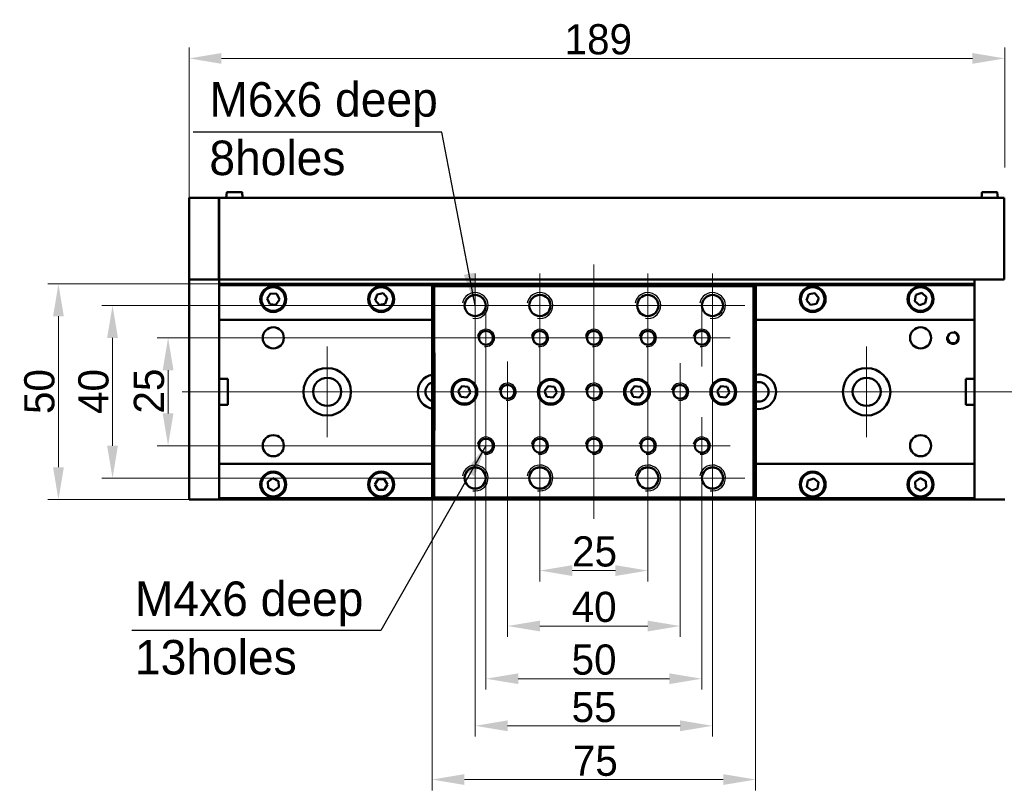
# Model space of a CAD drawing. Extents: x 2684 to 3039, y 582 to 1051.
# Tile 1 of 37: x 2684 to 2912, y 649 to 827. Entities that reach past the tile are written whole.
import ezdxf

# ---------------------------------------------------------------- set-up
doc = ezdxf.new("R2010")
doc.units = 0
doc.header["$LTSCALE"] = 2.5
for name, color, linetype, lineweight in [('Center Mark(ISO)', 4, 'Continuous', 18), ('Centerline(ISO)', 4, 'Continuous', 18), ('Dimensions(ISO)', 3, 'Continuous', 18), ('Sketch Geometry(ISO)', 7, 'Continuous', 50), ('Symbols(ISO)', 3, 'Continuous', 25), ('Threads(ISO)', 3, 'Continuous', 25), ('Visible Edges(ISO)', 2, 'Continuous', 50)]:
    doc.layers.add(name, color=color, linetype=linetype, lineweight=lineweight)
doc.styles.add('Tekstas katalogui', font='Avgardn.ttf')
doc.dimstyles.new('Naujas_stilius', dxfattribs={"dimscale": 2.5, "dimtxt": 2.8, "dimasz": 3, "dimexe": 1, "dimexo": 0, "dimgap": 0.3, "dimtad": 1, "dimtoh": 1, "dimrnd": 1e-08, "dimtxsty": 'Tekstas katalogui', "dimcen": 0.3, "dimdle": 3, "dimclrd": 7, "dimclre": 7, "dimclrt": 7, "dimazin": 2, "dimtfac": 0.5, "dimtofl": 0, "dimtmove": 0, "dimatfit": 3, "dimfxl": 1, "dimtolj": 1, "dimlwd": 15, "dimlwe": 15, "dimarcsym": 0})
doc.dimstyles.new('Naujas_stilius$7', dxfattribs={"dimscale": 2.5, "dimtxt": 2.8, "dimasz": 3, "dimexe": 1, "dimexo": 0, "dimgap": 0.3, "dimtad": 1, "dimtoh": 1, "dimrnd": 1e-08, "dimtxsty": 'Tekstas katalogui', "dimcen": 0.3, "dimdle": 3, "dimclrd": 7, "dimclre": 7, "dimclrt": 7, "dimazin": 2, "dimtfac": 0.5, "dimtofl": 0, "dimtmove": 0, "dimatfit": 3, "dimfxl": 1, "dimtolj": 1, "dimlwd": 25, "dimlwe": 15, "dimarcsym": 0})

# ---------------------------------------------------------------- blocks, each defined once
blk = doc.blocks.new('*D60')
at = {"layer": 'Defpoints', "color": 0, "linetype": 'Continuous'}
for p in [(2722.88, 818.24), (2911.88, 792.93), (2722.88, 783.93)]:
    blk.add_point(p, dxfattribs=at)
at = {"layer": 'Dimensions(ISO)', "color": 7, "linetype": 'Continuous', "lineweight": 15}
for p, q in [((2722.88, 783.93), (2722.88, 820.74)), ((2911.88, 792.93), (2911.88, 820.74)), ((2904.38, 818.24), (2730.38, 818.24))]:
    blk.add_line(p, q, dxfattribs=at)
at = {"layer": 'Dimensions(ISO)', "color": 7, "linetype": 'Continuous'}
for points in [[(2730.38, 819.49), (2730.38, 816.99), (2722.88, 818.24)], [(2904.38, 819.49), (2904.38, 816.99), (2911.88, 818.24)]]:
    blk.add_solid(points, dxfattribs=at)
at = {"layer": 'Dimensions(ISO)', "color": 7, "linetype": 'Continuous', "lineweight": 18, "insert": (2809.89, 822.63), "char_height": 7, "attachment_point": 4, "style": 'Tekstas katalogui'}
blk.add_mtext('\\A1;189', dxfattribs=at)
blk = doc.blocks.new('*D61')
at = {"layer": 'Defpoints', "color": 0, "linetype": 'Continuous'}
for p in [(2785.04, 753.43), (2718, 728.43), (2785.04, 728.43)]:
    blk.add_point(p, dxfattribs=at)
at = {"layer": 'Dimensions(ISO)', "color": 7, "linetype": 'Continuous', "lineweight": 15}
for p, q in [((2785.04, 753.43), (2715.5, 753.43)), ((2718, 745.93), (2718, 735.93)), ((2785.04, 728.43), (2715.5, 728.43))]:
    blk.add_line(p, q, dxfattribs=at)
at = {"layer": 'Dimensions(ISO)', "color": 7, "linetype": 'Continuous'}
for points in [[(2716.75, 745.93), (2719.25, 745.93), (2718, 753.43)], [(2716.75, 735.93), (2719.25, 735.93), (2718, 728.43)]]:
    blk.add_solid(points, dxfattribs=at)
at = {"layer": 'Dimensions(ISO)', "color": 7, "linetype": 'Continuous', "lineweight": 18, "insert": (2713.61, 735.89), "char_height": 7, "attachment_point": 4, "rotation": 90, "style": 'Tekstas katalogui'}
blk.add_mtext('\\A1;25', dxfattribs=at)
blk = doc.blocks.new('*D62')
at = {"layer": 'Defpoints', "color": 0, "linetype": 'Continuous'}
for p in [(2789.16, 760.93), (2705.13, 720.93), (2781.71, 720.93)]:
    blk.add_point(p, dxfattribs=at)
at = {"layer": 'Dimensions(ISO)', "color": 7, "linetype": 'Continuous', "lineweight": 15}
for p, q in [((2789.16, 760.93), (2702.63, 760.93)), ((2705.13, 753.43), (2705.13, 728.43)), ((2781.71, 720.93), (2702.63, 720.93))]:
    blk.add_line(p, q, dxfattribs=at)
at = {"layer": 'Dimensions(ISO)', "color": 7, "linetype": 'Continuous'}
for points in [[(2703.88, 753.43), (2706.38, 753.43), (2705.13, 760.93)], [(2703.88, 728.43), (2706.38, 728.43), (2705.13, 720.93)]]:
    blk.add_solid(points, dxfattribs=at)
at = {"layer": 'Dimensions(ISO)', "color": 7, "linetype": 'Continuous', "lineweight": 18, "insert": (2700.74, 735.79), "char_height": 7, "attachment_point": 4, "rotation": 90, "style": 'Tekstas katalogui'}
blk.add_mtext('\\A1;40', dxfattribs=at)
blk = doc.blocks.new('*D63')
at = {"layer": 'Defpoints', "color": 0, "linetype": 'Continuous'}
for p in [(2779.16, 765.93), (2692.6, 715.93), (2779.16, 715.93)]:
    blk.add_point(p, dxfattribs=at)
at = {"layer": 'Dimensions(ISO)', "color": 7, "linetype": 'Continuous', "lineweight": 15}
for p, q in [((2779.16, 765.93), (2690.1, 765.93)), ((2692.6, 758.43), (2692.6, 723.43)), ((2779.16, 715.93), (2690.1, 715.93))]:
    blk.add_line(p, q, dxfattribs=at)
at = {"layer": 'Dimensions(ISO)', "color": 7, "linetype": 'Continuous'}
for points in [[(2691.35, 758.43), (2693.85, 758.43), (2692.6, 765.93)], [(2691.35, 723.43), (2693.85, 723.43), (2692.6, 715.93)]]:
    blk.add_solid(points, dxfattribs=at)
at = {"layer": 'Dimensions(ISO)', "color": 7, "linetype": 'Continuous', "lineweight": 18, "insert": (2688.21, 735.78), "char_height": 7, "attachment_point": 4, "rotation": 90, "style": 'Tekstas katalogui'}
blk.add_mtext('\\A1;50', dxfattribs=at)
blk = doc.blocks.new('*D64')
at = {"layer": 'Defpoints', "color": 0, "linetype": 'Continuous'}
for p in [(2804.16, 713.47), (2829.16, 713.47), (2829.16, 699.47)]:
    blk.add_point(p, dxfattribs=at)
at = {"layer": 'Dimensions(ISO)', "color": 7, "linetype": 'Continuous', "lineweight": 15}
for p, q in [((2804.16, 713.47), (2804.16, 696.97)), ((2829.16, 713.47), (2829.16, 696.97)), ((2811.66, 699.47), (2821.66, 699.47))]:
    blk.add_line(p, q, dxfattribs=at)
at = {"layer": 'Dimensions(ISO)', "color": 7, "linetype": 'Continuous'}
for points in [[(2811.66, 700.72), (2811.66, 698.22), (2804.16, 699.47)], [(2821.66, 700.72), (2821.66, 698.22), (2829.16, 699.47)]]:
    blk.add_solid(points, dxfattribs=at)
at = {"layer": 'Dimensions(ISO)', "color": 7, "linetype": 'Continuous', "lineweight": 18, "insert": (2811.62, 703.87), "char_height": 7, "attachment_point": 4, "style": 'Tekstas katalogui'}
blk.add_mtext('\\A1;25', dxfattribs=at)
blk = doc.blocks.new('*D65')
at = {"layer": 'Defpoints', "color": 0, "linetype": 'Continuous'}
for p in [(2796.66, 733.93), (2836.66, 734.31), (2836.66, 686.61)]:
    blk.add_point(p, dxfattribs=at)
at = {"layer": 'Dimensions(ISO)', "color": 7, "linetype": 'Continuous', "lineweight": 15}
for p, q in [((2796.66, 733.93), (2796.66, 684.11)), ((2836.66, 734.31), (2836.66, 684.11)), ((2804.16, 686.61), (2829.16, 686.61))]:
    blk.add_line(p, q, dxfattribs=at)
at = {"layer": 'Dimensions(ISO)', "color": 7, "linetype": 'Continuous'}
for points in [[(2804.16, 687.86), (2804.16, 685.36), (2796.66, 686.61)], [(2829.16, 687.86), (2829.16, 685.36), (2836.66, 686.61)]]:
    blk.add_solid(points, dxfattribs=at)
at = {"layer": 'Dimensions(ISO)', "color": 7, "linetype": 'Continuous', "lineweight": 18, "insert": (2811.52, 691.01), "char_height": 7, "attachment_point": 4, "style": 'Tekstas katalogui'}
blk.add_mtext('\\A1;40', dxfattribs=at)
blk = doc.blocks.new('*D66')
at = {"layer": 'Defpoints', "color": 0, "linetype": 'Continuous'}
for p in [(2791.66, 728.43), (2841.66, 728.43), (2841.66, 674.39)]:
    blk.add_point(p, dxfattribs=at)
at = {"layer": 'Dimensions(ISO)', "color": 7, "linetype": 'Continuous', "lineweight": 15}
for p, q in [((2791.66, 728.43), (2791.66, 671.89)), ((2841.66, 728.43), (2841.66, 671.89)), ((2799.16, 674.39), (2834.16, 674.39))]:
    blk.add_line(p, q, dxfattribs=at)
at = {"layer": 'Dimensions(ISO)', "color": 7, "linetype": 'Continuous'}
for points in [[(2799.16, 675.64), (2799.16, 673.14), (2791.66, 674.39)], [(2834.16, 675.64), (2834.16, 673.14), (2841.66, 674.39)]]:
    blk.add_solid(points, dxfattribs=at)
at = {"layer": 'Dimensions(ISO)', "color": 7, "linetype": 'Continuous', "lineweight": 18, "insert": (2811.51, 678.79), "char_height": 7, "attachment_point": 4, "style": 'Tekstas katalogui'}
blk.add_mtext('\\A1;50', dxfattribs=at)
blk = doc.blocks.new('*D67')
at = {"layer": 'Defpoints', "color": 0, "linetype": 'Continuous'}
for p in [(2789.16, 720.93), (2844.16, 713.47), (2844.16, 663.47)]:
    blk.add_point(p, dxfattribs=at)
at = {"layer": 'Dimensions(ISO)', "color": 7, "linetype": 'Continuous', "lineweight": 15}
for p, q in [((2789.16, 720.93), (2789.16, 660.97)), ((2844.16, 713.47), (2844.16, 660.97)), ((2796.66, 663.47), (2836.66, 663.47))]:
    blk.add_line(p, q, dxfattribs=at)
at = {"layer": 'Dimensions(ISO)', "color": 7, "linetype": 'Continuous'}
for points in [[(2796.66, 664.72), (2796.66, 662.22), (2789.16, 663.47)], [(2836.66, 664.72), (2836.66, 662.22), (2844.16, 663.47)]]:
    blk.add_solid(points, dxfattribs=at)
at = {"layer": 'Dimensions(ISO)', "color": 7, "linetype": 'Continuous', "lineweight": 18, "insert": (2811.51, 667.79), "char_height": 7, "attachment_point": 4, "style": 'Tekstas katalogui'}
blk.add_mtext('\\A1;55', dxfattribs=at)
blk = doc.blocks.new('*D68')
at = {"layer": 'Defpoints', "color": 0, "linetype": 'Continuous'}
for p in [(2779.16, 715.93), (2854.16, 715.93), (2779.16, 651.01)]:
    blk.add_point(p, dxfattribs=at)
at = {"layer": 'Dimensions(ISO)', "color": 7, "linetype": 'Continuous', "lineweight": 15}
for p, q in [((2779.16, 715.93), (2779.16, 648.51)), ((2854.16, 715.93), (2854.16, 648.51)), ((2846.66, 651.01), (2786.66, 651.01))]:
    blk.add_line(p, q, dxfattribs=at)
at = {"layer": 'Dimensions(ISO)', "color": 7, "linetype": 'Continuous'}
for points in [[(2786.66, 652.26), (2786.66, 649.76), (2779.16, 651.01)], [(2846.66, 652.26), (2846.66, 649.76), (2854.16, 651.01)]]:
    blk.add_solid(points, dxfattribs=at)
at = {"layer": 'Dimensions(ISO)', "color": 7, "linetype": 'Continuous', "lineweight": 18, "insert": (2811.8, 655.33), "char_height": 7, "attachment_point": 4, "style": 'Tekstas katalogui'}
blk.add_mtext('\\A1;75', dxfattribs=at)

msp = doc.modelspace()

# ---------------------------------------------------------------- linework, layer by layer
at = {"layer": 'Center Mark(ISO)', "linetype": 'Continuous'}
for p, q in [((2789.164, 753.475), (2789.164, 768.392)), ((2844.164, 753.475), (2844.164, 768.392)), ((2796.623, 760.933), (2781.706, 760.933)), ((2791.664, 746.812), (2791.664, 760.054)), ((2811.623, 760.933), (2796.706, 760.933)), ((2821.706, 760.933), (2836.623, 760.933)), ((2841.664, 746.812), (2841.664, 760.054)), ((2798.664, 753.433), (2784.664, 753.433)), ((2754.879, 751.433), (2754.879, 730.433)), ((2879.879, 751.433), (2879.879, 730.433)), ((2754.879, 749.183), (2754.879, 732.683)), ((2779.879, 749.933), (2779.879, 731.933)), ((2796.664, 747.933), (2796.664, 733.933)), ((2836.664, 747.554), (2836.664, 734.312)), ((2803.664, 740.933), (2789.664, 740.933)), ((2843.285, 740.933), (2830.043, 740.933)), ((2791.664, 735.054), (2791.664, 721.812)), ((2841.664, 735.054), (2841.664, 721.812)), ((2789.164, 728.392), (2789.164, 713.475)), ((2811.623, 720.933), (2796.706, 720.933)), ((2821.706, 720.933), (2836.623, 720.933)), ((2836.706, 720.933), (2851.623, 720.933))]:
    msp.add_line(p, q, dxfattribs=at)
at = {"layer": 'Centerline(ISO)', "linetype": 'Continuous'}
for p, q in [((2816.664, 770.433), (2816.664, 711.433)), ((2789.164, 768.392), (2789.164, 713.475)), ((2804.164, 768.392), (2804.164, 713.475)), ((2829.164, 713.475), (2829.164, 768.392)), ((2844.164, 713.475), (2844.164, 768.392)), ((2851.623, 760.933), (2781.706, 760.933)), ((2791.664, 760.433), (2791.664, 721.812)), ((2848.285, 753.433), (2785.043, 753.433)), ((2721.279, 740.933), (2917.869, 740.933)), ((2785.043, 728.433), (2848.285, 728.433)), ((2781.706, 720.933), (2851.623, 720.933))]:
    msp.add_line(p, q, dxfattribs=at)
at = {"layer": 'Sketch Geometry(ISO)'}
msp.add_line((2824.664, 765.433), (2808.664, 765.433), dxfattribs=at)
at = {"layer": 'Threads(ISO)'}
for centre, radius, start, end in [((2789.164, 760.933), 3, 260, 170), ((2804.164, 760.933), 3, 260, 170), ((2829.164, 760.933), 3, 260, 170), ((2844.164, 760.933), 3, 260, 170), ((2791.664, 753.433), 2, 260, 170), ((2804.164, 753.433), 2, 260, 170), ((2816.664, 753.433), 2, 260, 170), ((2829.164, 753.433), 2, 260, 170), ((2841.664, 753.433), 2, 260, 170), ((2899.879, 753.433), 1.5, 170, 80), ((2796.664, 740.933), 2, 260, 170), ((2816.664, 740.933), 2, 260, 170), ((2836.664, 740.933), 2, 260, 170), ((2791.664, 728.433), 2, 260, 170), ((2804.164, 728.433), 2, 260, 170), ((2816.664, 728.433), 2, 260, 170), ((2829.164, 728.433), 2, 260, 170), ((2841.664, 728.433), 2, 260, 170), ((2789.164, 720.933), 3, 260, 170), ((2804.164, 720.933), 3, 260, 170), ((2829.164, 720.933), 3, 260, 170), ((2844.164, 720.933), 3, 260, 170)]:
    msp.add_arc(centre, radius, start, end, dxfattribs=at)
at = {"layer": 'Visible Edges(ISO)'}
for p, q in [((2731.703, 787.233), (2735.055, 787.233)), ((2906.703, 787.233), (2910.055, 787.233)), ((2722.879, 785.933), (2729.879, 785.933)), ((2722.879, 785.933), (2722.879, 783.933)), ((2729.779, 785.933), (2911.779, 785.933)), ((2729.779, 783.933), (2729.779, 785.933)), ((2729.879, 785.933), (2729.879, 783.933)), ((2731.54, 786.633), (2731.479, 785.933)), ((2731.54, 786.633), (2731.557, 786.633)), ((2731.602, 787.142), (2731.557, 786.633)), ((2735.2, 786.633), (2735.155, 787.142)), ((2735.2, 786.633), (2735.217, 786.633)), ((2735.217, 786.633), (2735.279, 785.933)), ((2906.54, 786.633), (2906.479, 785.933)), ((2906.54, 786.633), (2906.557, 786.633)), ((2906.602, 787.142), (2906.557, 786.633)), ((2910.2, 786.633), (2910.155, 787.142)), ((2910.2, 786.633), (2910.217, 786.633)), ((2910.217, 786.633), (2910.279, 785.933)), ((2911.779, 783.933), (2911.779, 785.933)), ((2722.879, 766.933), (2722.879, 783.933)), ((2729.779, 766.933), (2729.779, 783.933)), ((2729.879, 766.933), (2729.879, 783.933)), ((2911.779, 783.933), (2911.779, 766.933)), ((2722.879, 766.933), (2729.879, 766.933)), ((2722.879, 715.933), (2722.879, 766.933)), ((2911.779, 766.933), (2729.779, 766.933)), ((2729.879, 715.933), (2729.879, 766.933)), ((2904.879, 715.933), (2904.879, 766.933)), ((2779.164, 765.933), (2729.879, 765.933)), ((2729.879, 765.633), (2779.164, 765.633)), ((2729.879, 765.633), (2729.879, 757.633)), ((2808.664, 765.933), (2779.164, 765.933)), ((2779.664, 765.433), (2779.164, 765.933)), ((2779.164, 765.933), (2779.164, 715.933)), ((2779.664, 765.433), (2808.664, 765.433)), ((2779.664, 716.433), (2779.664, 765.433)), ((2808.664, 765.433), (2808.664, 765.933)), ((2808.664, 765.933), (2814.664, 765.933)), ((2814.664, 765.933), (2814.664, 765.433)), ((2818.664, 765.933), (2814.664, 765.933)), ((2814.664, 765.433), (2818.664, 765.433)), ((2818.664, 765.433), (2818.664, 765.933)), ((2818.664, 765.933), (2824.664, 765.933)), ((2824.664, 765.933), (2824.664, 765.433)), ((2854.164, 765.933), (2824.664, 765.933)), ((2824.664, 765.433), (2853.664, 765.433)), ((2853.664, 765.433), (2854.164, 765.933)), ((2853.664, 765.433), (2853.664, 716.433)), ((2904.879, 765.933), (2854.164, 765.933)), ((2854.164, 715.933), (2854.164, 765.933)), ((2854.164, 765.633), (2904.879, 765.633)), ((2904.879, 757.633), (2904.879, 765.633)), ((2740.94, 762.545), (2741.756, 763.735)), ((2741.562, 761.243), (2740.94, 762.545)), ((2741.756, 763.735), (2743.195, 763.623)), ((2743.818, 762.321), (2743.001, 761.131)), ((2743.195, 763.623), (2743.818, 762.321)), ((2765.965, 762.141), (2766.419, 763.511)), ((2766.925, 761.063), (2765.965, 762.141)), ((2766.419, 763.511), (2767.832, 763.803)), ((2767.832, 763.803), (2768.792, 762.725)), ((2768.792, 762.725), (2768.338, 761.355)), ((2843.493, 763.29), (2843.565, 763.256)), ((2865.954, 762.203), (2866.467, 763.552)), ((2866.865, 761.084), (2865.954, 762.203)), ((2866.467, 763.552), (2867.892, 763.782)), ((2867.892, 763.782), (2868.804, 762.663)), ((2868.804, 762.663), (2868.29, 761.314)), ((2891.009, 761.977), (2891.299, 763.391)), ((2891.299, 763.391), (2892.669, 763.847)), ((2892.669, 763.847), (2893.748, 762.889)), ((2893.748, 762.889), (2893.458, 761.475)), ((2743.001, 761.131), (2741.562, 761.243)), ((2768.338, 761.355), (2766.925, 761.063)), ((2868.29, 761.314), (2866.865, 761.084)), ((2892.089, 761.019), (2891.009, 761.977)), ((2893.458, 761.475), (2892.089, 761.019)), ((2779.164, 757.633), (2729.879, 757.633)), ((2904.879, 757.633), (2854.164, 757.633)), ((2731.879, 743.933), (2729.879, 743.933)), ((2731.879, 737.933), (2731.879, 743.933)), ((2902.879, 737.933), (2902.879, 743.933)), ((2904.879, 743.933), (2902.879, 743.933)), ((2785.23, 741.094), (2786.087, 742.256)), ((2786.087, 742.256), (2787.521, 742.095)), ((2787.521, 742.095), (2788.099, 740.772)), ((2805.23, 741.094), (2806.087, 742.256)), ((2806.087, 742.256), (2807.521, 742.095)), ((2807.521, 742.095), (2808.099, 740.772)), ((2825.23, 741.094), (2826.087, 742.256)), ((2826.087, 742.256), (2827.521, 742.095)), ((2827.521, 742.095), (2828.099, 740.772)), ((2845.23, 741.094), (2846.087, 742.256)), ((2846.087, 742.256), (2847.521, 742.095)), ((2847.521, 742.095), (2848.099, 740.772)), ((2785.808, 739.772), (2785.23, 741.094)), ((2787.242, 739.611), (2785.808, 739.772)), ((2788.099, 740.772), (2787.242, 739.611)), ((2805.808, 739.772), (2805.23, 741.094)), ((2807.242, 739.611), (2805.808, 739.772)), ((2808.099, 740.772), (2807.242, 739.611)), ((2825.808, 739.772), (2825.23, 741.094)), ((2827.242, 739.611), (2825.808, 739.772)), ((2828.099, 740.772), (2827.242, 739.611)), ((2845.808, 739.772), (2845.23, 741.094)), ((2847.242, 739.611), (2845.808, 739.772)), ((2848.099, 740.772), (2847.242, 739.611)), ((2731.879, 737.933), (2729.879, 737.933)), ((2904.879, 737.933), (2902.879, 737.933)), ((2729.879, 724.233), (2779.164, 724.233)), ((2729.879, 724.233), (2729.879, 716.233)), ((2854.164, 724.233), (2904.879, 724.233)), ((2904.879, 716.233), (2904.879, 724.233)), ((2741.086, 720.076), (2742.289, 720.874)), ((2741.176, 718.635), (2741.086, 720.076)), ((2742.289, 720.874), (2743.581, 720.231)), ((2743.671, 718.791), (2742.468, 717.993)), ((2743.581, 720.231), (2743.671, 718.791)), ((2765.935, 719.428), (2766.653, 720.681)), ((2766.661, 718.181), (2765.935, 719.428)), ((2766.653, 720.681), (2768.096, 720.686)), ((2768.096, 720.686), (2768.822, 719.438)), ((2768.822, 719.438), (2768.105, 718.186)), ((2866.03, 718.92), (2866.26, 720.345)), ((2867.148, 718.008), (2866.03, 718.92)), ((2866.26, 720.345), (2867.609, 720.858)), ((2867.609, 720.858), (2868.728, 719.946)), ((2868.728, 719.946), (2868.498, 718.521)), ((2891.09, 720.083), (2892.297, 720.874)), ((2891.171, 718.642), (2891.09, 720.083)), ((2892.297, 720.874), (2893.586, 720.224)), ((2893.667, 718.783), (2892.46, 717.992)), ((2893.586, 720.224), (2893.667, 718.783)), ((2742.468, 717.993), (2741.176, 718.635)), ((2768.105, 718.186), (2766.661, 718.181)), ((2779.164, 715.933), (2779.664, 716.433)), ((2853.664, 716.433), (2779.664, 716.433)), ((2854.164, 715.933), (2853.664, 716.433)), ((2868.498, 718.521), (2867.148, 718.008)), ((2892.46, 717.992), (2891.171, 718.642)), ((2722.879, 715.933), (2729.879, 715.933)), ((2779.164, 716.233), (2729.879, 716.233)), ((2729.879, 715.933), (2779.164, 715.933)), ((2779.164, 715.933), (2854.164, 715.933)), ((2904.879, 716.233), (2854.164, 716.233)), ((2854.164, 715.933), (2904.879, 715.933)), ((2904.879, 715.933), (2911.879, 715.933))]:
    msp.add_line(p, q, dxfattribs=at)
at = {"layer": 'Visible Edges(ISO)', "flags": 128}
for points in [[(2731.703, 787.233), (2731.697, 787.233), (2731.69, 787.232), (2731.684, 787.231), (2731.678, 787.23), (2731.672, 787.228), (2731.666, 787.226), (2731.661, 787.224), (2731.655, 787.221), (2731.65, 787.218), (2731.644, 787.215), (2731.639, 787.211), (2731.634, 787.207), (2731.63, 787.203), (2731.626, 787.198), (2731.622, 787.194), (2731.618, 787.188), (2731.615, 787.183), (2731.612, 787.178), (2731.609, 787.172), (2731.607, 787.167), (2731.605, 787.161), (2731.604, 787.154), (2731.603, 787.148), (2731.602, 787.142)], [(2735.155, 787.142), (2735.155, 787.148), (2735.153, 787.154), (2735.152, 787.161), (2735.15, 787.167), (2735.148, 787.172), (2735.145, 787.178), (2735.142, 787.183), (2735.139, 787.188), (2735.135, 787.194), (2735.131, 787.198), (2735.127, 787.203), (2735.123, 787.207), (2735.118, 787.211), (2735.113, 787.215), (2735.108, 787.218), (2735.102, 787.221), (2735.097, 787.224), (2735.091, 787.226), (2735.085, 787.228), (2735.079, 787.23), (2735.073, 787.231), (2735.067, 787.232), (2735.061, 787.233), (2735.055, 787.233)], [(2906.703, 787.233), (2906.697, 787.233), (2906.69, 787.232), (2906.684, 787.231), (2906.678, 787.23), (2906.672, 787.228), (2906.666, 787.226), (2906.661, 787.224), (2906.655, 787.221), (2906.65, 787.218), (2906.644, 787.215), (2906.639, 787.211), (2906.634, 787.207), (2906.63, 787.203), (2906.626, 787.198), (2906.622, 787.194), (2906.618, 787.188), (2906.615, 787.183), (2906.612, 787.178), (2906.609, 787.172), (2906.607, 787.167), (2906.605, 787.161), (2906.604, 787.154), (2906.603, 787.148), (2906.602, 787.142)], [(2910.155, 787.142), (2910.155, 787.148), (2910.153, 787.154), (2910.152, 787.161), (2910.15, 787.167), (2910.148, 787.172), (2910.145, 787.178), (2910.142, 787.183), (2910.139, 787.188), (2910.135, 787.194), (2910.131, 787.198), (2910.127, 787.203), (2910.123, 787.207), (2910.118, 787.211), (2910.113, 787.215), (2910.108, 787.218), (2910.102, 787.221), (2910.097, 787.224), (2910.091, 787.226), (2910.085, 787.228), (2910.079, 787.23), (2910.073, 787.231), (2910.067, 787.232), (2910.061, 787.233), (2910.055, 787.233)]]:
    msp.add_lwpolyline(points, dxfattribs=at)
at = {"layer": 'Visible Edges(ISO)'}
for centre, radius in [((2742.379, 762.433), 3), ((2742.379, 762.433), 2.75), ((2767.379, 762.433), 3), ((2767.379, 762.433), 2.75), ((2867.379, 762.433), 3), ((2867.379, 762.433), 2.75), ((2892.379, 762.433), 3), ((2892.379, 762.433), 2.75), ((2789.164, 760.933), 2.458), ((2789.164, 760.933), 2.45), ((2804.164, 760.933), 2.458), ((2804.164, 760.933), 2.45), ((2829.164, 760.933), 2.458), ((2829.164, 760.933), 2.45), ((2844.164, 760.933), 2.458), ((2844.164, 760.933), 2.45), ((2742.379, 753.433), 2.45), ((2892.379, 753.433), 2.45), ((2791.664, 753.433), 1.621), ((2804.164, 753.433), 1.621), ((2816.664, 753.433), 1.621), ((2829.164, 753.433), 1.621), ((2841.664, 753.433), 1.621), ((2899.879, 753.433), 1.229), ((2754.879, 740.933), 5.5), ((2879.879, 740.933), 5.5), ((2754.879, 740.933), 3.25), ((2786.664, 740.933), 3), ((2806.664, 740.933), 3), ((2826.664, 740.933), 3), ((2846.664, 740.933), 3), ((2879.879, 740.933), 3.25), ((2786.664, 740.933), 2.75), ((2796.664, 740.933), 1.621), ((2806.664, 740.933), 2.75), ((2816.664, 740.933), 1.621), ((2826.664, 740.933), 2.75), ((2836.664, 740.933), 1.621), ((2846.664, 740.933), 2.75), ((2742.379, 728.433), 2.45), ((2892.379, 728.433), 2.45), ((2791.664, 728.433), 1.621), ((2804.164, 728.433), 1.621), ((2816.664, 728.433), 1.621), ((2829.164, 728.433), 1.621), ((2841.664, 728.433), 1.621), ((2789.164, 720.933), 2.458), ((2789.164, 720.933), 2.45), ((2804.164, 720.933), 2.458), ((2804.164, 720.933), 2.45), ((2829.164, 720.933), 2.458), ((2829.164, 720.933), 2.45), ((2844.164, 720.933), 2.458), ((2844.164, 720.933), 2.45), ((2742.379, 719.433), 3), ((2742.379, 719.433), 2.75), ((2767.379, 719.433), 3), ((2767.379, 719.433), 2.75), ((2867.379, 719.433), 3), ((2867.379, 719.433), 2.75), ((2892.379, 719.433), 3), ((2892.379, 719.433), 2.75)]:
    msp.add_circle(centre, radius, dxfattribs=at)
for centre, radius, start, end in [((2779.879, 740.933), 4, 100.28451, 259.71549), ((2854.879, 740.933), 4, 259.71549, 100.28451), ((2779.879, 740.933), 2.25, 108.50563, 251.49437), ((2854.879, 740.933), 2.25, 251.49437, 108.50563)]:
    msp.add_arc(centre, radius, start, end, dxfattribs=at)

# ---------------------------------------------------------------- texts
at = {"layer": 'Symbols(ISO)', "color": 7, "char_height": 8, "attachment_point": 1, "line_spacing_factor": 1.017241, "style": 'Tekstas katalogui'}
for s, insert, width in [('{\\fFutura Lt BT|b0|i0;\\H8.0000;M6x6 deep\\P8holes}', (2727.573, 812.741), 58.68548), ('{\\fFutura Lt BT|b0|i0;\\H8.0000;M4x6 deep\\P13holes}', (2710.33, 696.942), 57.28688)]:
    msp.add_mtext(s, dxfattribs=dict(at, insert=insert, width=width))

# ---------------------------------------------------------------- dimensions: what is measured, and where the dimension line sits
at = {"layer": 'Dimensions(ISO)', "color": 7, "linetype": 'Continuous', "lineweight": 18}
for base, p1, p2, picture, middle in [((2722.879, 818.235), (2911.879, 792.933), (2722.879, 783.933), '*D60', (2817.379, 818.235)), ((2779.164, 651.013), (2854.164, 715.933), (2779.164, 715.933), '*D68', (2816.664, 651.013))]:
    dim = msp.add_linear_dim(base=base, p1=p1, p2=p2, dimstyle='Naujas_stilius', override={"dimtoh": 0, "dimdec": 2, "dimtp": 0, "dimtm": 0, "dimtdec": 3}, dxfattribs=at)
    dim.commit()
    dim.dimension.update_dxf_attribs({"geometry": picture, "text_midpoint": middle, "dimtype": 160})
for base, p1, p2, angle, override, picture, middle in [((2692.605, 715.933), (2779.164, 765.933), (2779.164, 715.933), 90, {"dimtoh": 0, "dimdec": 2, "dimtp": 0, "dimtm": 0, "dimtdec": 3, "dimtmove": 1}, '*D63', (2692.605, 740.933)), ((2705.13, 720.933), (2789.164, 760.933), (2781.706, 720.933), 90, {"dimtoh": 0, "dimdec": 2, "dimtp": 0, "dimtm": 0, "dimtdec": 3, "dimtmove": 1}, '*D62', (2705.13, 740.933)), ((2718.002, 728.433), (2785.043, 753.433), (2785.043, 728.433), 90, {"dimtoh": 0, "dimdec": 2, "dimtp": 0, "dimtm": 0, "dimtdec": 3, "dimtmove": 1}, '*D61', (2718.002, 740.933)), ((2836.664, 686.611), (2796.664, 733.933), (2836.664, 734.312), 180, {"dimtoh": 0, "dimdec": 2, "dimtp": 0, "dimtm": 0, "dimtdec": 3}, '*D65', (2816.664, 686.611)), ((2841.664, 674.393), (2791.664, 728.433), (2841.664, 728.433), 180, {"dimtoh": 0, "dimdec": 2, "dimtp": 0, "dimtm": 0, "dimtdec": 3}, '*D66', (2816.664, 674.393)), ((2844.164, 663.475), (2789.164, 720.933), (2844.164, 713.475), 180, {"dimtoh": 0, "dimdec": 2, "dimtp": 0, "dimtm": 0, "dimtdec": 3}, '*D67', (2816.664, 663.475)), ((2829.164, 699.475), (2804.164, 713.475), (2829.164, 713.475), 180, {"dimdec": 2, "dimtp": 0, "dimtm": 0, "dimtdec": 3}, '*D64', (2816.664, 699.475))]:
    dim = msp.add_linear_dim(base=base, p1=p1, p2=p2, angle=angle, dimstyle='Naujas_stilius', override=override, dxfattribs=at)
    dim.commit()
    dim.dimension.update_dxf_attribs({"geometry": picture, "text_midpoint": middle, "dimtype": 160})

# ---------------------------------------------------------------- leaders
at = {"layer": 'Symbols(ISO)', "color": 7, "linetype": 'Continuous', "lineweight": 25, "annotation_type": 0, "has_hookline": 1, "hookline_direction": 1, "text_width": 50.15}
for points in [[(2789.164, 760.933), (2781.449, 801.115), (2773.949, 801.115)], [(2791.664, 728.433), (2767.273, 685.554), (2759.773, 685.554)]]:
    msp.add_leader(points, dimstyle='Naujas_stilius$7', override={"dimgap": 0, "dimtad": 1}, dxfattribs=at)

doc.saveas('drawing.dxf')
